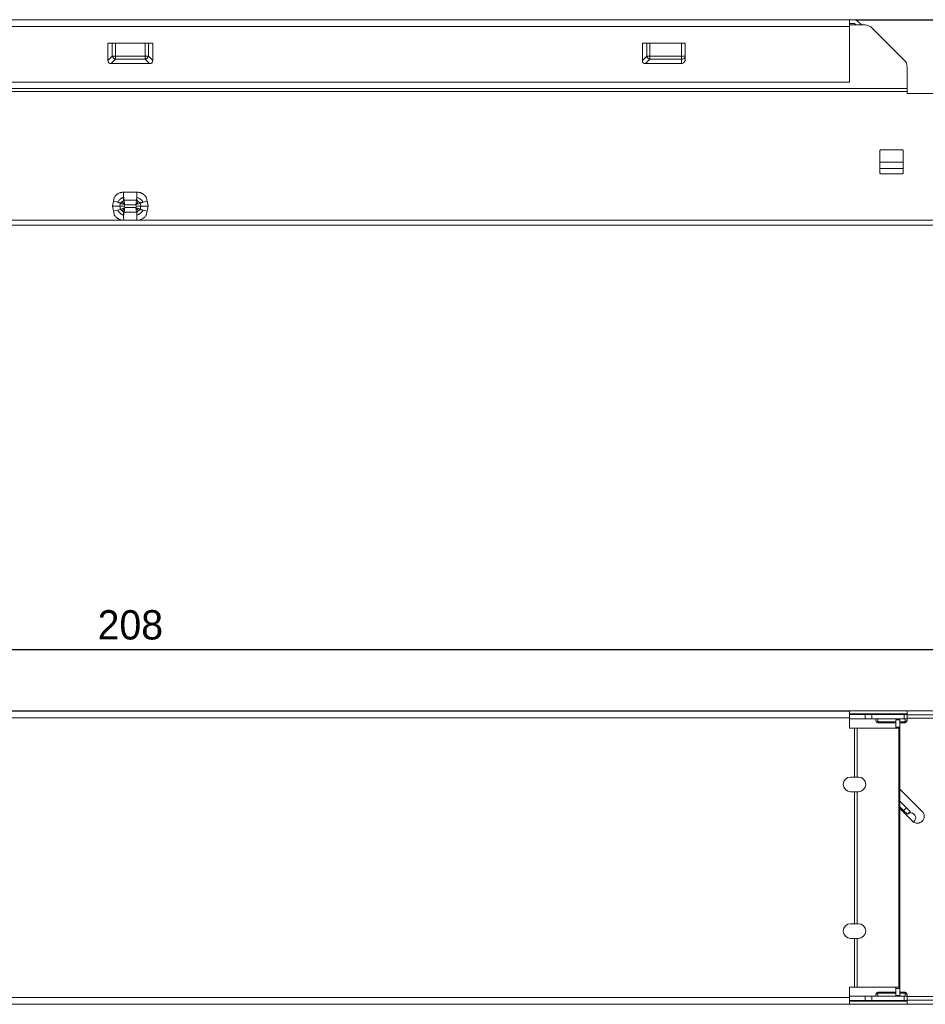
# Model space of a CAD drawing. Header units: millimetres. Extents: x 573 to 865, y 1289 to 1389.
# Tile 3 of 7: x 666 to 758, y 1289 to 1389. Entities that reach past the tile are written whole.
import ezdxf

# ---------------------------------------------------------------- set-up
doc = ezdxf.new("R2010")
doc.units = ezdxf.units.MM
doc.layers.add('1', color=7, linetype='Continuous', true_color=0xffffff)
doc.dimstyles.get("Standard").update_dxf_attribs({"dimtxt": 3, "dimasz": 3, "dimexe": 1, "dimexo": 0.625, "dimgap": 1, "dimtad": 1, "dimdec": 3, "dimdsep": 46, "dimtxsty": 'Standard', "dimcen": 3, "dimclrd": 1, "dimclre": 1, "dimadec": 3, "dimazin": 2, "dimtfac": 1, "dimtdec": 3, "dimtofl": 0, "dimtmove": 0, "dimatfit": 3, "dimfxl": 0, "dimtolj": 1, "dimtzin": 0, "dimarcsym": 0})

# ---------------------------------------------------------------- blocks, each defined once
blk = doc.blocks.new('*D3')
at = {"color": 1, "lineweight": -2}
for p, q in [((751.15, 1389.25), (791.51, 1389.25)), ((790.51, 1371.21), (790.51, 1386.25)), ((781.54, 1368.21), (791.51, 1368.21))]:
    blk.add_line(p, q, dxfattribs=at)
at = {"color": 1, "lineweight": 18}
for points in [[(790.01, 1386.25), (791.01, 1386.25), (790.51, 1389.25)], [(790.01, 1371.21), (791.01, 1371.21), (790.51, 1368.21)]]:
    blk.add_solid(points, dxfattribs=at)
at = {"layer": 'Defpoints', "color": 0, "lineweight": 18}
for p in [(750.53, 1389.25), (790.51, 1389.25), (780.92, 1368.21)]:
    blk.add_point(p, dxfattribs=at)
at = {"color": 0, "lineweight": 18, "insert": (788.01, 1378.73), "char_height": 3, "attachment_point": 5, "rotation": 90}
blk.add_mtext('\\A1;21.04', dxfattribs=at)
blk = doc.blocks.new('*D6')
at = {"color": 1, "lineweight": -2}
for p, q in [((572.92, 1319.15), (572.92, 1325.81)), ((780.92, 1319.15), (780.92, 1325.81)), ((575.92, 1324.81), (777.92, 1324.81))]:
    blk.add_line(p, q, dxfattribs=at)
at = {"color": 1, "lineweight": 18}
for points in [[(575.92, 1325.31), (575.92, 1324.31), (572.92, 1324.81)], [(777.92, 1325.31), (777.92, 1324.31), (780.92, 1324.81)]]:
    blk.add_solid(points, dxfattribs=at)
at = {"layer": 'Defpoints', "color": 0, "lineweight": 18}
for p in [(780.92, 1324.81), (572.92, 1318.52), (780.92, 1318.52)]:
    blk.add_point(p, dxfattribs=at)
at = {"color": 0, "lineweight": 18, "insert": (676.92, 1327.31), "char_height": 3, "attachment_point": 5}
blk.add_mtext('\\A1;208', dxfattribs=at)

msp = doc.modelspace()

# ---------------------------------------------------------------- linework, layer by layer
at = {"layer": '1', "color": 155, "linetype": 'Continuous', "lineweight": 18}
for p, q in [((750.5281, 1389.2513), (603.3063, 1389.2513)), ((750.5277, 1388.7113), (752.1139, 1388.7113)), ((751.0281, 1389.2513), (750.5281, 1389.2513)), ((750.5281, 1389.2513), (750.5281, 1388.5513)), ((750.5281, 1388.8513), (751.0281, 1388.8513)), ((750.5281, 1388.5513), (750.5281, 1382.8513)), ((751.0281, 1388.8513), (751.1681, 1388.7113)), ((751.7339, 1388.7113), (751.311, 1389.1342)), ((756.1243, 1385.1151), (752.821, 1388.4184)), ((674.6257, 1386.8513), (679.2086, 1386.8513)), ((674.6257, 1385.0875), (674.6257, 1386.8513)), ((679.2086, 1385.0875), (679.2086, 1386.8513)), ((729.3254, 1386.8513), (733.7172, 1386.8513)), ((729.3254, 1385.0872), (729.3254, 1386.8513)), ((733.7172, 1386.8513), (733.7172, 1385.2478)), ((678.881, 1384.7599), (674.9534, 1384.7599)), ((733.3172, 1384.7595), (729.6531, 1384.7595)), ((756.4172, 1384.408), (756.4172, 1382.2113)), ((603.3063, 1382.8513), (750.5281, 1382.8513)), ((756.4172, 1382.2113), (597.4172, 1382.2113)), ((756.4172, 1382.2113), (756.4172, 1381.9113)), ((756.4172, 1381.9113), (756.4172, 1381.7113)), ((756.4172, 1381.7113), (762.8388, 1381.7113)), ((753.6172, 1375.8417), (753.6172, 1373.5918)), ((755.9172, 1375.9418), (753.7172, 1375.9418)), ((756.0172, 1373.5918), (756.0172, 1375.8418)), ((753.7172, 1373.4918), (755.9172, 1373.4918)), ((677.5996, 1371.6053), (676.2348, 1371.6053)), ((675.0882, 1370.1686), (675.2548, 1370.9905)), ((676.1029, 1370.6176), (676.3473, 1370.3186)), ((677.7315, 1370.6176), (677.4871, 1370.3186)), ((678.5797, 1370.9905), (678.7463, 1370.1686)), ((675.0882, 1370.1686), (675.848, 1370.1686)), ((675.2548, 1369.3467), (675.0882, 1370.1686)), ((676.3169, 1370.1686), (675.848, 1370.1686)), ((676.1028, 1369.7195), (676.3473, 1370.0186)), ((677.7316, 1369.7195), (677.4871, 1370.0186)), ((677.9865, 1370.1686), (677.5175, 1370.1686)), ((677.9865, 1370.1686), (678.7463, 1370.1686)), ((678.7463, 1370.1686), (678.5797, 1369.3467)), ((572.9172, 1368.2113), (780.9172, 1368.2113)), ((756.4172, 1318.5219), (597.4172, 1318.5219)), ((750.5281, 1318.5019), (603.3063, 1318.5019)), ((750.5277, 1318.1419), (752.1139, 1318.1419)), ((750.5281, 1318.5019), (750.5281, 1317.8019)), ((752.1139, 1318.1419), (752.821, 1318.1419)), ((752.821, 1318.1419), (756.1243, 1318.1419)), ((756.1243, 1318.1419), (756.4172, 1318.1419)), ((756.4172, 1318.5219), (777.503, 1318.5219)), ((756.4172, 1318.5219), (756.4172, 1318.2219)), ((756.4172, 1318.2219), (756.4172, 1318.1419)), ((756.4172, 1317.7219), (756.4172, 1318.1419)), ((756.4172, 1318.1072), (756.4172, 1318.1219)), ((756.4172, 1318.1219), (756.4172, 1318.1053)), ((756.4172, 1318.1219), (777.503, 1318.1219)), ((750.5277, 1317.7219), (752.1139, 1317.7219)), ((750.5281, 1317.8019), (750.5281, 1316.7519)), ((752.821, 1317.7219), (752.1139, 1317.7219)), ((756.1243, 1317.7219), (752.821, 1317.7219)), ((753.2172, 1317.7219), (753.2172, 1317.7028)), ((753.4172, 1317.3065), (755.2707, 1317.3065)), ((755.2708, 1316.87), (755.2708, 1317.606)), ((755.6708, 1317.606), (755.2708, 1317.606)), ((755.2708, 1316.7519), (755.2708, 1316.87)), ((755.6707, 1317.3065), (756.2172, 1317.3065)), ((755.6708, 1317.606), (755.6708, 1316.87)), ((755.6708, 1316.87), (755.6708, 1316.7519)), ((756.4172, 1317.7219), (756.1243, 1317.7219)), ((773.8668, 1317.7911), (756.4166, 1317.7911)), ((751.0281, 1316.7519), (750.5281, 1316.7519)), ((751.0281, 1316.7519), (751.311, 1316.7519)), ((751.311, 1316.7519), (755.5536, 1316.7519)), ((755.5536, 1316.7519), (755.6708, 1316.7519)), ((755.6708, 1290.2519), (755.6708, 1316.7519)), ((751.0281, 1311.7519), (750.6281, 1311.7519)), ((751.311, 1311.7519), (751.0281, 1311.7519)), ((751.4281, 1311.7519), (751.311, 1311.7519)), ((750.6281, 1310.2519), (751.0281, 1310.2519)), ((751.0281, 1310.2519), (751.311, 1310.2519)), ((751.311, 1310.2519), (751.4281, 1310.2519)), ((755.6708, 1310.5246), (757.9619, 1308.2335)), ((755.6708, 1309.2754), (756.3366, 1308.6096)), ((756.9719, 1307.2437), (755.6707, 1308.5449)), ((756.9719, 1307.2436), (755.6707, 1308.5448)), ((756.0538, 1308.3268), (755.6708, 1308.7098)), ((756.4396, 1307.941), (756.0538, 1308.3268)), ((756.3366, 1308.6096), (756.7224, 1308.2238)), ((756.4396, 1307.941), (756.7224, 1308.2238)), ((757.1467, 1307.2338), (757.0729, 1307.1601)), ((750.6281, 1296.7519), (751.0281, 1296.7519)), ((751.311, 1296.7519), (751.0281, 1296.7519)), ((751.4281, 1296.7519), (751.311, 1296.7519)), ((751.0281, 1295.2519), (750.6281, 1295.2519)), ((751.0281, 1295.2519), (751.311, 1295.2519)), ((751.311, 1295.2519), (751.4281, 1295.2519)), ((750.5281, 1289.2019), (750.5281, 1290.2519)), ((751.0281, 1290.2519), (750.5281, 1290.2519)), ((751.311, 1290.2519), (751.0281, 1290.2519)), ((755.5536, 1290.2519), (751.311, 1290.2519)), ((755.2707, 1289.7373), (753.4172, 1289.7373)), ((755.2708, 1290.1338), (755.2708, 1290.2519)), ((755.2708, 1289.3977), (755.2708, 1290.1338)), ((755.6708, 1290.2519), (755.5536, 1290.2519)), ((756.2172, 1289.7373), (755.6707, 1289.7373)), ((755.6708, 1290.2519), (755.6708, 1290.1338)), ((755.6708, 1290.1338), (755.6708, 1289.3977)), ((750.5277, 1289.3219), (752.1139, 1289.3219)), ((750.5277, 1288.9019), (752.1139, 1288.9019)), ((750.5281, 1289.2019), (750.5281, 1288.5019)), ((752.1139, 1289.3219), (752.821, 1289.3219)), ((752.821, 1288.9019), (752.1139, 1288.9019)), ((752.821, 1289.3219), (756.1243, 1289.3219)), ((756.1243, 1288.9019), (752.821, 1288.9019)), ((753.2172, 1289.341), (753.2172, 1289.3219)), ((755.6708, 1289.3977), (755.2708, 1289.3977)), ((756.1243, 1289.3219), (756.4172, 1289.3219)), ((756.4172, 1288.9019), (756.1243, 1288.9019)), ((756.4166, 1289.2884), (773.8668, 1289.2884)), ((756.4172, 1288.9019), (756.4172, 1289.3219)), ((756.4172, 1288.9385), (756.4172, 1288.9219)), ((756.4172, 1288.9219), (762.8388, 1288.9219)), ((756.4172, 1288.9019), (756.4172, 1288.8219)), ((756.4172, 1288.8219), (756.4172, 1288.5219)), ((603.3063, 1288.5019), (750.5281, 1288.5019)), ((750.5268, 1288.5219), (756.4172, 1288.5219)), ((756.4172, 1288.5219), (762.8388, 1288.5219))]:
    msp.add_line(p, q, dxfattribs=at)
at = {"layer": '1', "color": 155, "linetype": 'Continuous', "lineweight": 13}
for p, q in [((603.3063, 1388.5513), (750.5281, 1388.5513)), ((675.0661, 1386.8513), (675.0661, 1385.5279)), ((675.3938, 1385.5279), (675.3938, 1386.8513)), ((678.4406, 1386.8513), (678.4406, 1385.5279)), ((678.7682, 1385.5279), (678.7682, 1386.8513)), ((729.7662, 1386.8513), (729.7662, 1385.5279)), ((730.0938, 1385.5279), (730.0938, 1386.8513)), ((733.3172, 1386.8513), (733.3172, 1385.5279)), ((674.6257, 1385.0875), (675.0661, 1385.5279)), ((675.3938, 1385.5279), (675.0661, 1385.5279)), ((678.4406, 1385.5279), (675.3938, 1385.5279)), ((675.3938, 1385.2003), (675.3938, 1385.5279)), ((678.7682, 1385.5279), (678.4406, 1385.5279)), ((678.4406, 1385.5279), (678.4406, 1385.2003)), ((678.7682, 1385.5279), (679.2086, 1385.0875)), ((729.3254, 1385.0872), (729.7662, 1385.5279)), ((730.0938, 1385.5279), (729.7662, 1385.5279)), ((733.3172, 1385.5279), (730.0938, 1385.5279)), ((730.0938, 1385.2003), (730.0938, 1385.5279)), ((733.3172, 1385.5279), (733.3172, 1385.2003)), ((733.7172, 1385.5279), (733.3172, 1385.5279)), ((675.3938, 1385.2003), (674.9534, 1384.7599)), ((675.3938, 1385.2003), (678.4406, 1385.2003)), ((678.881, 1384.7599), (678.4406, 1385.2003)), ((730.0938, 1385.2003), (729.6531, 1384.7595)), ((730.0938, 1385.2003), (733.3172, 1385.2003)), ((733.3172, 1385.2003), (733.3172, 1384.7595)), ((597.4172, 1381.9113), (756.4172, 1381.9113)), ((756.0172, 1374.6614), (753.6172, 1374.6614)), ((753.6172, 1374.0098), (756.0172, 1374.0098)), ((676.2349, 1370.7782), (676.2348, 1371.6053)), ((677.5996, 1371.6053), (677.5996, 1370.7782)), ((675.9192, 1370.5201), (675.1894, 1370.6681)), ((675.848, 1370.1686), (675.9192, 1370.5201)), ((677.5996, 1370.7782), (676.2349, 1370.7782)), ((676.3473, 1370.3186), (676.3169, 1370.1686)), ((676.3473, 1370.3186), (677.4871, 1370.3186)), ((677.5175, 1370.1686), (677.4871, 1370.3186)), ((678.645, 1370.6681), (677.9152, 1370.5201)), ((677.9152, 1370.5201), (677.9865, 1370.1686)), ((675.1894, 1369.6691), (675.9192, 1369.817)), ((675.9192, 1369.817), (675.848, 1370.1686)), ((676.2349, 1369.559), (677.5996, 1369.5589)), ((676.3473, 1370.0186), (676.3169, 1370.1686)), ((677.4871, 1370.0186), (676.3473, 1370.0186)), ((677.5175, 1370.1686), (677.4871, 1370.0186)), ((677.9865, 1370.1686), (677.9152, 1369.817)), ((677.9152, 1369.817), (678.645, 1369.6691)), ((750.5268, 1318.2219), (756.4172, 1318.2219)), ((752.1139, 1318.1419), (752.1139, 1317.7219)), ((752.821, 1317.7219), (752.821, 1318.1419)), ((756.1243, 1318.1419), (756.1243, 1317.7219)), ((603.3063, 1317.8019), (750.5281, 1317.8019)), ((753.4172, 1317.4036), (753.4172, 1317.7219)), ((755.2707, 1317.4036), (753.4172, 1317.4036)), ((755.6708, 1316.87), (755.2708, 1316.87)), ((756.2172, 1317.4036), (755.6707, 1317.4036)), ((756.2172, 1317.7219), (756.2172, 1317.4036)), ((751.0281, 1316.7519), (751.0281, 1311.7519)), ((751.311, 1311.7519), (751.311, 1316.7519)), ((755.5536, 1316.7519), (755.5536, 1290.2519)), ((751.0281, 1310.2519), (751.0281, 1296.7519)), ((751.311, 1296.7519), (751.311, 1310.2519)), ((756.3366, 1308.6096), (756.0538, 1308.3268)), ((756.9719, 1307.2436), (756.9719, 1307.2437)), ((751.0281, 1295.2519), (751.0281, 1290.2519)), ((751.311, 1290.2519), (751.311, 1295.2519)), ((753.4172, 1289.6402), (755.2707, 1289.6402)), ((753.4172, 1289.3219), (753.4172, 1289.6402)), ((755.2708, 1290.1338), (755.6708, 1290.1338)), ((755.6707, 1289.6402), (756.2172, 1289.6402)), ((756.2172, 1289.6402), (756.2172, 1289.3219)), ((750.5281, 1289.2019), (603.3063, 1289.2019)), ((756.4172, 1288.8219), (750.5268, 1288.8219)), ((752.1139, 1289.3219), (752.1139, 1288.9019)), ((752.821, 1288.9019), (752.821, 1289.3219)), ((756.1243, 1289.3219), (756.1243, 1288.9019))]:
    msp.add_line(p, q, dxfattribs=at)
at = {"layer": '1', "color": 155, "linetype": 'Continuous', "lineweight": 18}
for centre, radius, start, end in [((751.0281, 1388.8513), 0.4, 45, 90), ((752.1139, 1387.7113), 1, 45, 90), ((755.4172, 1384.408), 1, 0, 45), ((753.7172, 1375.8418), 0.1, 90.007209, 180.017392), ((755.9172, 1375.8418), 0.1, 359.997007, 90.017553), ((753.7172, 1373.5918), 0.1, 179.998363, 270.014941), ((755.9172, 1373.5918), 0.1, 270.001765, 0.017185), ((676.231, 1369.5442, -0.0003), 1, 191.457361, 196.677027), ((753.4172, 1317.5065), 0.2, 180, 270), ((756.2172, 1317.5065), 0.2, 270, 0), ((750.6281, 1311.0019), 0.75, 90, 270), ((751.4281, 1311.0019), 0.75, 0, 90), ((751.4281, 1311.0019), 0.75, 270, 0), ((756.7931, 1307.5874), 0.5, 0, 135.00003), ((756.7931, 1307.5874), 0.5, 315.000073, 0), ((750.6281, 1296.0019), 0.75, 90, 270), ((751.4281, 1296.0019), 0.75, 0, 90), ((751.4281, 1296.0019), 0.75, 270, 0), ((753.4172, 1289.5373), 0.2, 90, 180), ((756.2172, 1289.5373), 0.2, 0, 90)]:
    msp.add_arc(centre, radius, start, end, dxfattribs=at)
at = {"layer": '1', "color": 155, "linetype": 'Continuous', "lineweight": 18, "extrusion": (2.0816e-06, 5.29396e-23, 1)}
for centre, start, end in [((676.2308, 1370.7926, -0.0017), 163.322972, 168.542639), ((677.5956, 1369.5462, -0.0017), 343.378423, 348.539856)]:
    msp.add_arc(centre, 1, start, end, dxfattribs=at)
at = {"layer": '1', "color": 155, "linetype": 'Continuous', "lineweight": 18, "extrusion": (2.0816e-06, 0, 1)}
msp.add_arc((677.5958, 1370.7906, -0.0017), 1, 11.481303, 16.643251, dxfattribs=at)
at = {"layer": '1', "color": 155, "linetype": 'Continuous', "lineweight": 13}
for centre, major_axis, ratio, start_param, end_param in [((675.3938, 1385.5279), (0.2828, -0.2828), 0.71056478, 4.0946077, 5.33017026), ((678.4406, 1385.5279), (0.2828, 0.2828), 0.71056478, 4.0946077, 5.33017026), ((730.0938, 1385.5279), (0.2828, -0.2828), 0.71056478, 4.0946077, 5.33017026), ((753.4172, 1317.5842), (0.2, 0), 0.90286052, 3.1415975, 4.71239382), ((753.4172, 1318.3065), (0, -1), 0.00000208, 0.00097794, 0.4444192), ((756.2156, 1318.3064), (0, 1), 0.00000208, 2.69700712, 3.14159288), ((756.2156, 1317.5841), (0.2, 0), 0.90286052, 4.72057036, 6.28319015), ((753.4189, 1289.4597), (-0.2, 0), 0.90286052, 4.72073162, 6.28318047), ((753.4189, 1288.7374), (0, -1), 0.00000208, 3.14159265, 3.58618283), ((756.2172, 1288.7373), (0, 1), 0.00000208, 5.83876609, 6.28220289), ((756.2189, 1289.4597), (-0.2, 0), 0.90286052, 3.14158679, 4.71238401)]:
    msp.add_ellipse(centre, major_axis=major_axis, ratio=ratio, start_param=start_param, end_param=end_param, dxfattribs=at)
at = {"layer": '1', "color": 155, "linetype": 'Continuous', "lineweight": 18}
for centre, major_axis, ratio, start_param, end_param in [((733.3172, 1385.5279), (0.4, 0), 0.81915204, 4.71238898, 6.28318531), ((675.114, 1385.2482), (0.3981, 0.3981), 0.71056478, 2.52381137, 3.14159265), ((675.114, 1385.2482), (0.3981, 0.3981), 0.71056478, 3.14159265, 3.75937394), ((678.7203, 1385.2482), (-0.3981, 0.3981), 0.71056478, 2.52381137, 3.75937394), ((729.8138, 1385.2478), (0.3981, 0.3981), 0.71056478, 2.52381137, 3.14159265), ((729.8138, 1385.2478), (0.3981, 0.3981), 0.71056478, 3.14159265, 3.75937394), ((733.3172, 1385.2478), (0, 0.4883), 0.81915204, 3.14159265, 4.71238898), ((753.2172, 1318.3065), (0, -0.8), 0.00000208, 5.56744172, 6.72760452), ((756.4156, 1318.3064), (0, 0.8), 0.00000208, 2.42571303, 2.69696586), ((757.4666, 1307.7388), (0, -0.7), 1, 5.49829445, 8.63872372), ((757.4667, 1307.7388), (0, -0.7), 1, 5.49802001, 6.28321287), ((756.4172, 1288.7373), (0, 0.8), 0.00000208, 5.8387661, 6.99892889), ((753.2189, 1288.7374), (0, -0.8), 0.00000208, 3.58622856, 3.85747825)]:
    msp.add_ellipse(centre, major_axis=major_axis, ratio=ratio, start_param=start_param, end_param=end_param, dxfattribs=at)
for points, knots in [([(675.277, 1371.0788), (675.3039, 1371.1183), (675.3328, 1371.1558), (675.3947, 1371.2269), (675.4275, 1371.2606), (675.4798, 1371.3083), (675.4977, 1371.3238), (675.5344, 1371.3537), (675.5533, 1371.3683), (675.6112, 1371.4102), (675.6909, 1371.4611), (675.7755, 1371.5023), (675.8409, 1371.5294), (675.863, 1371.5378), (675.9079, 1371.5532), (675.9308, 1371.5603), (675.9997, 1371.5793), (676.046, 1371.5889), (676.1397, 1371.6019), (676.187, 1371.6053), (676.2348, 1371.6053)], [0, 0, 0, 0, 0.125, 0.125, 0.25, 0.25, 0.3125, 0.3125, 0.375, 0.375, 0.5, 0.625, 0.625, 0.6875, 0.6875, 0.75, 0.75, 0.875, 0.875, 1, 1, 1, 1]), ([(677.5996, 1371.6053), (677.6474, 1371.6053), (677.6946, 1371.6019), (677.7882, 1371.5889), (677.8345, 1371.5794), (677.9032, 1371.5605), (677.926, 1371.5534), (677.971, 1371.5379), (677.9932, 1371.5295), (678.0587, 1371.5024), (678.1011, 1371.4817), (678.163, 1371.4471), (678.1833, 1371.4349), (678.2233, 1371.4093), (678.243, 1371.3958), (678.3008, 1371.354), (678.374, 1371.2943), (678.4398, 1371.2269), (678.4863, 1371.1734), (678.5013, 1371.155), (678.5304, 1371.1173), (678.5444, 1371.098), (678.5578, 1371.0782)], [0, 0, 0, 0, 0.125, 0.125, 0.25, 0.25, 0.3125, 0.3125, 0.375, 0.375, 0.5, 0.5, 0.5625, 0.5625, 0.625, 0.625, 0.75, 0.875, 0.875, 0.9375, 0.9375, 1, 1, 1, 1]), ([(675.6189, 1370.581), (675.6329, 1370.576), (675.6613, 1370.5657), (675.7087, 1370.5486), (675.7607, 1370.5299), (675.8176, 1370.5094), (675.8793, 1370.4872), (675.9461, 1370.4631), (676.0225, 1370.4356), (676.1134, 1370.4027), (676.2237, 1370.3631), (676.3042, 1370.3341), (676.3473, 1370.3186)], [0, 0, 0, 0, 0.0764677, 0.15562683, 0.23748113, 0.322034, 0.40928846, 0.49924728, 0.59347968, 0.70835467, 0.84386469, 1, 1, 1, 1]), ([(675.9192, 1370.5201), (675.9367, 1370.5326), (675.963, 1370.5514), (676.0095, 1370.5717), (676.0517, 1370.5994), (676.088, 1370.6116), (676.1036, 1370.6169)], [0, 0, 0, 0, 0.32567183, 0.48919909, 0.77919629, 1, 1, 1, 1]), ([(676.1036, 1370.6169), (676.1113, 1370.6303), (676.1302, 1370.6633), (676.1658, 1370.6993), (676.1955, 1370.7415), (676.2192, 1370.7636), (676.2349, 1370.7782)], [0, 0, 0, 0, 0.20578369, 0.51006068, 0.67412558, 1, 1, 1, 1]), ([(676.3473, 1370.3186), (676.3398, 1370.3694), (676.325, 1370.4686), (676.304, 1370.6109), (676.2851, 1370.7331), (676.2701, 1370.8384), (676.2603, 1370.9339), (676.2525, 1371.0173), (676.24, 1371.0649), (676.2349, 1371.0846)], [0, 0, 0, 0, 0.17492402, 0.34198673, 0.50118824, 0.6247788, 0.75125103, 0.8971678, 1, 1, 1, 1]), ([(677.5996, 1371.0846), (677.5974, 1371.0699), (677.593, 1371.0401), (677.5857, 1370.9902), (677.5776, 1370.9355), (677.5689, 1370.8756), (677.5594, 1370.8108), (677.5491, 1370.7405), (677.5372, 1370.6602), (677.5231, 1370.5646), (677.5061, 1370.4486), (677.4937, 1370.3639), (677.4871, 1370.3186)], [0, 0, 0, 0, 0.07646427, 0.15562135, 0.23747497, 0.32202853, 0.40928506, 0.49924732, 0.59347394, 0.70834699, 0.84385893, 1, 1, 1, 1]), ([(677.4871, 1370.3186), (677.5357, 1370.3361), (677.6305, 1370.3704), (677.7657, 1370.419), (677.8813, 1370.4616), (677.9812, 1370.4972), (678.0729, 1370.5259), (678.153, 1370.5503), (678.1972, 1370.572), (678.2155, 1370.581)], [0, 0, 0, 0, 0.17620532, 0.34321907, 0.50104006, 0.62465054, 0.75113775, 0.89702824, 1, 1, 1, 1]), ([(677.5996, 1370.7782), (677.6153, 1370.7636), (677.6389, 1370.7415), (677.668, 1370.7), (677.7036, 1370.6641), (677.7228, 1370.631), (677.7311, 1370.6167)], [0, 0, 0, 0, 0.32567598, 0.48919772, 0.77919565, 1, 1, 1, 1]), ([(677.7311, 1370.6167), (677.7457, 1370.6119), (677.7818, 1370.5998), (677.8241, 1370.5721), (677.8714, 1370.5514), (677.8977, 1370.5326), (677.9152, 1370.5201)], [0, 0, 0, 0, 0.20578448, 0.51006269, 0.67411859, 1, 1, 1, 1]), ([(676.2394, 1368.7319), (676.1915, 1368.7317), (676.144, 1368.7349), (676.0501, 1368.7475), (676.0037, 1368.757), (675.9346, 1368.7757), (675.9117, 1368.7827), (675.8665, 1368.7981), (675.8443, 1368.8065), (675.7784, 1368.8335), (675.7358, 1368.8542), (675.6737, 1368.8888), (675.6533, 1368.901), (675.6131, 1368.9266), (675.5933, 1368.9401), (675.5352, 1368.9819), (675.4617, 1369.0417), (675.3956, 1369.1093), (675.3488, 1369.1629), (675.3338, 1369.1813), (675.3046, 1369.2192), (675.2905, 1369.2386), (675.277, 1369.2584)], [0, 0, 0, 0, 0.125, 0.125, 0.25, 0.25, 0.3125, 0.3125, 0.375, 0.375, 0.5, 0.5, 0.5625, 0.5625, 0.625, 0.625, 0.75, 0.875, 0.875, 0.9375, 0.9375, 1, 1, 1, 1]), ([(675.9192, 1369.817), (675.9499, 1369.7939), (676.0038, 1369.7532), (676.0729, 1369.7298), (676.1027, 1369.7196)], [0, 0, 0, 0, 0.56820715, 1, 1, 1, 1]), ([(676.103, 1369.7194), (676.1125, 1369.7019), (676.1337, 1369.6631), (676.179, 1369.6089), (676.2152, 1369.5765), (676.2349, 1369.559)], [0, 0, 0, 0, 0.27322129, 0.60572244, 1, 1, 1, 1]), ([(676.2349, 1369.2525), (676.237, 1369.2671), (676.2414, 1369.2969), (676.2487, 1369.3466), (676.2567, 1369.4012), (676.2655, 1369.4611), (676.2751, 1369.5261), (676.2854, 1369.5965), (676.2973, 1369.6769), (676.3114, 1369.7725), (676.3283, 1369.8886), (676.3407, 1369.9732), (676.3473, 1370.0186)], [0, 0, 0, 0, 0.07604753, 0.15495377, 0.23672248, 0.32135702, 0.4088604, 0.49923533, 0.59346746, 0.70834434, 0.84385845, 1, 1, 1, 1]), ([(678.2155, 1369.7561), (678.2016, 1369.7611), (678.1734, 1369.7713), (678.1261, 1369.7884), (678.0742, 1369.8071), (678.0172, 1369.8276), (677.9554, 1369.8499), (677.8884, 1369.874), (677.812, 1369.9016), (677.7211, 1369.9344), (677.6107, 1369.9741), (677.5302, 1370.0031), (677.4871, 1370.0186)], [0, 0, 0, 0, 0.0760456, 0.15495069, 0.23671902, 0.32135395, 0.4088585, 0.49923538, 0.59346026, 0.70833473, 0.84385123, 1, 1, 1, 1]), ([(678.5578, 1369.2589), (678.5309, 1369.2192), (678.5018, 1369.1816), (678.4397, 1369.1101), (678.4066, 1369.0763), (678.3541, 1369.0283), (678.3361, 1369.0128), (678.2992, 1368.9827), (678.2801, 1368.9681), (678.2219, 1368.9261), (678.1418, 1368.8751), (678.0567, 1368.8339), (677.991, 1368.8068), (677.9687, 1368.7984), (677.9235, 1368.783), (677.9005, 1368.7759), (677.8313, 1368.7571), (677.7847, 1368.7476), (677.6906, 1368.7349), (677.6431, 1368.7317), (677.595, 1368.7319)], [0, 0, 0, 0, 0.125, 0.125, 0.25, 0.25, 0.3125, 0.3125, 0.375, 0.375, 0.5, 0.625, 0.625, 0.6875, 0.6875, 0.75, 0.75, 0.875, 0.875, 1, 1, 1, 1]), ([(677.5996, 1369.5589), (677.6283, 1369.5844), (677.6789, 1369.6291), (677.7156, 1369.6922), (677.7315, 1369.7194)], [0, 0, 0, 0, 0.56820417, 1, 1, 1, 1]), ([(677.7318, 1369.7196), (677.7508, 1369.7255), (677.793, 1369.7386), (677.8552, 1369.7721), (677.8941, 1369.8012), (677.9152, 1369.817)], [0, 0, 0, 0, 0.27322076, 0.6057219, 1, 1, 1, 1]), ([(677.595, 1368.7322), (677.2616, 1368.7322), (676.9283, 1368.7322), (676.4765, 1368.7322), (676.3579, 1368.7322), (676.2394, 1368.7322)], [0, 0, 0, 0, 0.73770761, 0.73770761, 1, 1, 1, 1])]:
    msp.add_open_spline(points, degree=3, knots=knots, dxfattribs=at)
for points, degree in [([(675.277, 1371.0788), (675.2682, 1371.0493), (675.2608, 1371.0196), (675.2547, 1370.9897)], 3), ([(678.5799, 1370.9897), (678.5739, 1371.0195), (678.5665, 1371.049), (678.5578, 1371.0782)], 3), ([(675.277, 1369.2584), (675.2682, 1369.2878), (675.2608, 1369.3175), (675.2547, 1369.3475)], 3), ([(675.6189, 1369.7561), (675.7958, 1369.8218), (676.0693, 1369.9205), (676.3473, 1370.0186)], 3), ([(677.5996, 1369.2525), (677.57, 1369.4388), (677.5276, 1369.7264), (677.4871, 1370.0186)], 3), ([(678.5799, 1369.3475), (678.5739, 1369.3177), (678.5665, 1369.2882), (678.5578, 1369.2589)], 3), ([(676.2394, 1368.7265), (648.358, 1368.7265), (620.4765, 1368.7265), (592.595, 1368.7265)], 3), ([(761.2394, 1368.7265), (733.3579, 1368.7265), (705.4765, 1368.7265), (677.595, 1368.7265)], 3), ([(756.4172, 1318.1198), (756.4172, 1317.5842)], 1), ([(756.4172, 1289.4596), (756.4172, 1288.924)], 1)]:
    msp.add_open_spline(points, degree=degree, dxfattribs=at)
at = {"layer": '1', "color": 155, "linetype": 'Continuous', "lineweight": 13}
for points, knots in [([(676.2349, 1371.0846), (676.2131, 1371.0769), (676.1704, 1371.0617), (676.1077, 1371.034), (676.0475, 1371.0035), (675.9894, 1370.9696), (675.9333, 1370.9321), (675.8615, 1370.8774), (675.7786, 1370.7996), (675.69, 1370.6949), (675.6431, 1370.6197), (675.6189, 1370.581)], [0, 0, 0, 0, 0.08847124, 0.17368118, 0.25646904, 0.33778335, 0.41866575, 0.50022414, 0.66247018, 0.82642115, 1, 1, 1, 1]), ([(678.2155, 1370.581), (678.2036, 1370.6008), (678.1802, 1370.6396), (678.1407, 1370.6956), (678.0988, 1370.7485), (678.054, 1370.7987), (678.0062, 1370.8463), (677.9382, 1370.9058), (677.8455, 1370.9715), (677.7253, 1371.0376), (677.6423, 1371.0687), (677.5996, 1371.0846)], [0, 0, 0, 0, 0.08847141, 0.17368141, 0.25646926, 0.33778346, 0.41866566, 0.50022376, 0.66246973, 0.82642083, 1, 1, 1, 1]), ([(676.2349, 1369.2525), (676.2157, 1369.2589), (676.1747, 1369.2725), (676.1103, 1369.2997), (676.0368, 1369.3367), (675.9579, 1369.3851), (675.878, 1369.4445), (675.8039, 1369.5111), (675.7341, 1369.586), (675.6709, 1369.6676), (675.636, 1369.727), (675.6189, 1369.7561)], [0, 0, 0, 0, 0.07696099, 0.16420082, 0.26152836, 0.38082727, 0.50003749, 0.61922615, 0.73855206, 0.87194025, 1, 1, 1, 1]), ([(678.2155, 1369.7561), (678.2055, 1369.7386), (678.184, 1369.7012), (678.1445, 1369.6435), (678.0937, 1369.5787), (678.0306, 1369.511), (677.9565, 1369.4445), (677.8765, 1369.3852), (677.7892, 1369.3316), (677.6967, 1369.2859), (677.6315, 1369.2635), (677.5996, 1369.2525)], [0, 0, 0, 0, 0.07696087, 0.16420052, 0.26152748, 0.38082656, 0.50003699, 0.61922595, 0.73855214, 0.87194069, 1, 1, 1, 1])]:
    msp.add_open_spline(points, degree=3, knots=knots, dxfattribs=at)
for points in [[(676.2394, 1368.7297), (676.2368, 1369.0061), (676.2353, 1369.2825), (676.2349, 1369.559)], [(677.5996, 1369.5589), (677.5992, 1369.2825), (677.5976, 1369.0061), (677.595, 1368.7297)]]:
    msp.add_open_spline(points, degree=3, dxfattribs=at)

# ---------------------------------------------------------------- dimensions: what is measured, and where the dimension line sits
at = {"lineweight": 18}
dim = msp.add_linear_dim(base=(790.5135, 1389.2513), p1=(780.9172, 1368.2113), p2=(750.5281, 1389.2513), angle=270, dimstyle='Standard', dxfattribs=at)
dim.commit()
dim.dimension.update_dxf_attribs({"geometry": '*D3', "text_midpoint": (788.0135, 1378.7313)})
dim = msp.add_linear_dim(base=(780.9172, 1324.8082), p1=(572.9172, 1318.5219), p2=(780.9172, 1318.5219), dimstyle='Standard', dxfattribs=at)
dim.commit()
dim.dimension.update_dxf_attribs({"geometry": '*D6', "text_midpoint": (676.9172, 1327.3082)})

doc.saveas('drawing.dxf')
